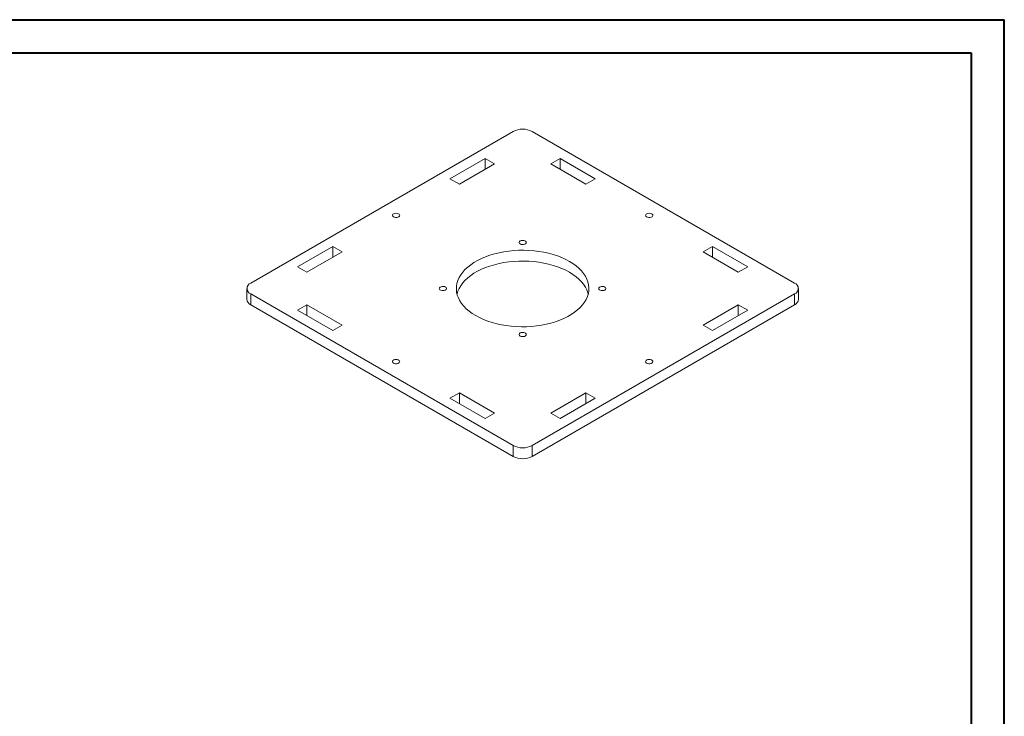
# Model space of a CAD drawing. Header units: millimetres. Extents: x 0 to 594, y 0 to 420.
# Tile 3 of 3: x 297 to 594, y 210 to 420. Entities that reach past the tile are written whole.
import ezdxf

# ---------------------------------------------------------------- set-up
doc = ezdxf.new("R2010")
doc.units = ezdxf.units.MM

msp = doc.modelspace()

# ---------------------------------------------------------------- linework, layer by layer
at = {"color": 7, "linetype": 'Continuous', "lineweight": 40}
for p, q in [((0.08, 420.21), (594.08, 420.21)), ((594.08, 0.21), (594.08, 420.21)), ((25.08, 410.21), (584.08, 410.21)), ((584.08, 410.21), (584.08, 10.21))]:
    msp.add_line(p, q, dxfattribs=at)
at = {"color": 7, "linetype": 'Continuous', "lineweight": 15}
for p, q in [((445.96, 386.54), (366.76, 340.82)), ((530.81, 340.82), (451.62, 386.54)), ((437.47, 378.37), (426.87, 372.25)), ((440.3, 376.74), (437.47, 378.37)), ((437.47, 378.37), (437.47, 375.11)), ((460.1, 378.37), (457.27, 376.74)), ((470.71, 372.25), (460.1, 378.37)), ((460.1, 378.37), (460.1, 375.11)), ((429.7, 370.62), (440.3, 376.74)), ((457.27, 376.74), (467.88, 370.62)), ((426.87, 372.25), (429.7, 370.62)), ((467.88, 370.62), (470.71, 372.25)), ((391.51, 351.84), (380.91, 345.71)), ((394.34, 350.21), (391.51, 351.84)), ((391.51, 351.84), (391.51, 348.57)), ((506.06, 351.84), (503.24, 350.21)), ((516.67, 345.71), (506.06, 351.84)), ((506.06, 351.84), (506.06, 348.57)), ((383.73, 344.08), (394.34, 350.21)), ((503.24, 350.21), (513.84, 344.08)), ((380.91, 345.71), (383.73, 344.08)), ((513.84, 344.08), (516.67, 345.71)), ((365.59, 339.18), (365.59, 335.92)), ((531.98, 335.92), (531.98, 339.18)), ((366.76, 337.55), (445.96, 291.83)), ((366.76, 337.55), (366.76, 334.28)), ((451.62, 291.83), (530.81, 337.55)), ((530.81, 337.55), (530.81, 334.28)), ((366.76, 334.28), (445.96, 288.57)), ((383.73, 334.29), (380.91, 332.65)), ((380.91, 332.65), (391.51, 326.53)), ((394.34, 328.16), (383.73, 334.29)), ((383.73, 334.29), (383.73, 331.02)), ((451.62, 288.57), (530.81, 334.28)), ((513.84, 334.29), (503.24, 328.16)), ((506.06, 326.53), (516.67, 332.65)), ((516.67, 332.65), (513.84, 334.29)), ((513.84, 334.29), (513.84, 331.02)), ((391.51, 326.53), (394.34, 328.16)), ((503.24, 328.16), (506.06, 326.53)), ((429.7, 307.75), (426.87, 306.12)), ((426.87, 306.12), (437.47, 300)), ((440.3, 301.63), (429.7, 307.75)), ((429.7, 307.75), (429.7, 304.49)), ((467.88, 307.75), (457.27, 301.63)), ((460.1, 300), (470.71, 306.12)), ((470.71, 306.12), (467.88, 307.75)), ((467.88, 307.75), (467.88, 304.49)), ((437.47, 300), (440.3, 301.63)), ((457.27, 301.63), (460.1, 300)), ((445.96, 291.83), (445.96, 288.57)), ((451.62, 291.83), (451.62, 288.57))]:
    msp.add_line(p, q, dxfattribs=at)
at = {"color": 7, "linetype": 'Continuous', "lineweight": 15, "flags": 128}
for points in [[(409.83, 360.78), (410.12, 360.66), (410.47, 360.6), (410.83, 360.61), (411.17, 360.68), (411.44, 360.82), (411.63, 361), (411.7, 361.2), (411.66, 361.41), (411.5, 361.6), (411.24, 361.74), (410.92, 361.84), (410.56, 361.86), (410.2, 361.82), (409.89, 361.71), (409.66, 361.55), (409.53, 361.36), (409.51, 361.15), (409.62, 360.95), (409.83, 360.78)], [(486.19, 360.78), (486.49, 360.66), (486.84, 360.6), (487.2, 360.61), (487.53, 360.68), (487.81, 360.82), (488, 361), (488.07, 361.2), (488.03, 361.41), (487.87, 361.6), (487.61, 361.74), (487.29, 361.84), (486.93, 361.86), (486.57, 361.82), (486.26, 361.71), (486.03, 361.55), (485.9, 361.36), (485.88, 361.15), (485.98, 360.95), (486.19, 360.78)], [(448.01, 352.61), (448.31, 352.49), (448.65, 352.43), (449.01, 352.44), (449.35, 352.52), (449.63, 352.65), (449.81, 352.83), (449.89, 353.04), (449.84, 353.24), (449.68, 353.43), (449.43, 353.58), (449.1, 353.67), (448.74, 353.7), (448.39, 353.65), (448.08, 353.55), (447.84, 353.39), (447.71, 353.19), (447.7, 352.98), (447.8, 352.78), (448.01, 352.61)], [(434.65, 331.02), (435.77, 330.42), (436.97, 329.87), (438.24, 329.37), (439.57, 328.94), (440.96, 328.56), (442.39, 328.24), (443.86, 327.99), (445.36, 327.81), (446.88, 327.69), (448.41, 327.64), (449.94, 327.66), (451.46, 327.74), (452.97, 327.89), (454.46, 328.11), (455.91, 328.39), (457.32, 328.74), (458.68, 329.15), (459.98, 329.61), (461.22, 330.14), (462.38, 330.71), (463.46, 331.34), (464.46, 332.01), (465.36, 332.72), (466.17, 333.47), (466.88, 334.26), (467.48, 335.07), (467.97, 335.91), (468.35, 336.77), (468.61, 337.64), (468.76, 338.52), (468.78, 339.4), (468.7, 340.29), (468.49, 341.16), (468.17, 342.03), (467.74, 342.88), (467.19, 343.7), (466.54, 344.5), (465.78, 345.27), (464.92, 346.01), (463.97, 346.7), (462.93, 347.35), (461.81, 347.95), (460.61, 348.5), (459.34, 348.99), (458, 349.43), (456.62, 349.81), (455.19, 350.12), (453.72, 350.37), (452.22, 350.56), (450.7, 350.68), (449.17, 350.73), (447.64, 350.71), (446.11, 350.63), (444.6, 350.47), (443.12, 350.26), (441.67, 349.97), (440.26, 349.63), (438.9, 349.22), (437.6, 348.75), (436.36, 348.23), (435.2, 347.65), (434.11, 347.03), (433.12, 346.36), (432.21, 345.64), (431.4, 344.89), (430.7, 344.11), (430.1, 343.29), (429.61, 342.46), (429.23, 341.6), (428.97, 340.73), (428.82, 339.85), (428.79, 338.96), (428.88, 338.08), (429.08, 337.2), (429.41, 336.34), (429.84, 335.49), (430.38, 334.66), (431.04, 333.86), (431.8, 333.09), (432.65, 332.36), (433.6, 331.67), (434.65, 331.02)], [(468.59, 337.55), (468.49, 337.9), (468.17, 338.76), (467.74, 339.61), (467.19, 340.44), (466.54, 341.24), (465.78, 342.01), (464.92, 342.74), (463.97, 343.43), (462.93, 344.08), (461.81, 344.68), (460.61, 345.23), (459.34, 345.73), (458, 346.16), (456.62, 346.54), (455.19, 346.86), (453.72, 347.11), (452.22, 347.29), (450.7, 347.41), (449.17, 347.46), (447.64, 347.44), (446.11, 347.36), (444.6, 347.21), (443.12, 346.99), (441.67, 346.71), (440.26, 346.36), (438.9, 345.95), (437.6, 345.49), (436.36, 344.96), (435.2, 344.39), (434.11, 343.76), (433.12, 343.09), (432.21, 342.38), (431.4, 341.63), (430.7, 340.84), (430.1, 340.03), (429.61, 339.19), (429.23, 338.33), (428.99, 337.55)], [(425.52, 339.63), (425.23, 339.75), (424.88, 339.81), (424.52, 339.81), (424.18, 339.73), (423.91, 339.59), (423.72, 339.41), (423.65, 339.21), (423.69, 339), (423.85, 338.81), (424.11, 338.67), (424.43, 338.57), (424.79, 338.55), (425.15, 338.59), (425.46, 338.7), (425.69, 338.86), (425.82, 339.05), (425.84, 339.26), (425.73, 339.46), (425.52, 339.63)], [(473.61, 339.63), (473.31, 339.75), (472.97, 339.81), (472.6, 339.81), (472.27, 339.73), (471.99, 339.59), (471.8, 339.41), (471.73, 339.21), (471.78, 339), (471.93, 338.81), (472.19, 338.67), (472.52, 338.57), (472.88, 338.55), (473.23, 338.59), (473.54, 338.7), (473.77, 338.86), (473.91, 339.05), (473.92, 339.26), (473.82, 339.46), (473.61, 339.63)], [(448.01, 324.86), (448.31, 324.73), (448.65, 324.67), (449.01, 324.68), (449.35, 324.76), (449.63, 324.89), (449.81, 325.07), (449.89, 325.28), (449.84, 325.49), (449.68, 325.67), (449.43, 325.82), (449.1, 325.91), (448.74, 325.94), (448.39, 325.9), (448.08, 325.79), (447.84, 325.63), (447.71, 325.43), (447.7, 325.23), (447.8, 325.03), (448.01, 324.86)], [(409.83, 316.69), (410.12, 316.57), (410.47, 316.51), (410.83, 316.52), (411.17, 316.6), (411.44, 316.73), (411.63, 316.91), (411.7, 317.11), (411.66, 317.32), (411.5, 317.51), (411.24, 317.66), (410.92, 317.75), (410.56, 317.78), (410.2, 317.73), (409.89, 317.63), (409.66, 317.47), (409.53, 317.27), (409.51, 317.06), (409.62, 316.86), (409.83, 316.69)], [(486.19, 316.69), (486.49, 316.57), (486.84, 316.51), (487.2, 316.52), (487.53, 316.6), (487.81, 316.73), (488, 316.91), (488.07, 317.11), (488.03, 317.32), (487.87, 317.51), (487.61, 317.66), (487.29, 317.75), (486.93, 317.78), (486.57, 317.73), (486.26, 317.63), (486.03, 317.47), (485.9, 317.27), (485.88, 317.06), (485.98, 316.86), (486.19, 316.69)]]:
    msp.add_lwpolyline(points, dxfattribs=at)
at = {"color": 7, "linetype": 'Continuous', "lineweight": 15}
for centre, radius, start, end in [((448.79, 381.11), 6.12, 62.4805, 117.5195), ((367.4, 339.18), 1.75, 111.3125, 248.6875), ((530.18, 339.18), 1.75, 291.3125, 68.6875), ((367.59, 336.12), 2.01, 185.6537, 245.6666), ((530.03, 336.08), 1.96, 293.4625, 355.2173), ((448.79, 297.26), 6.12, 242.4805, 297.5195), ((448.79, 293.99), 6.12, 242.4805, 297.5195)]:
    msp.add_arc(centre, radius, start, end, dxfattribs=at)

doc.saveas('drawing.dxf')
